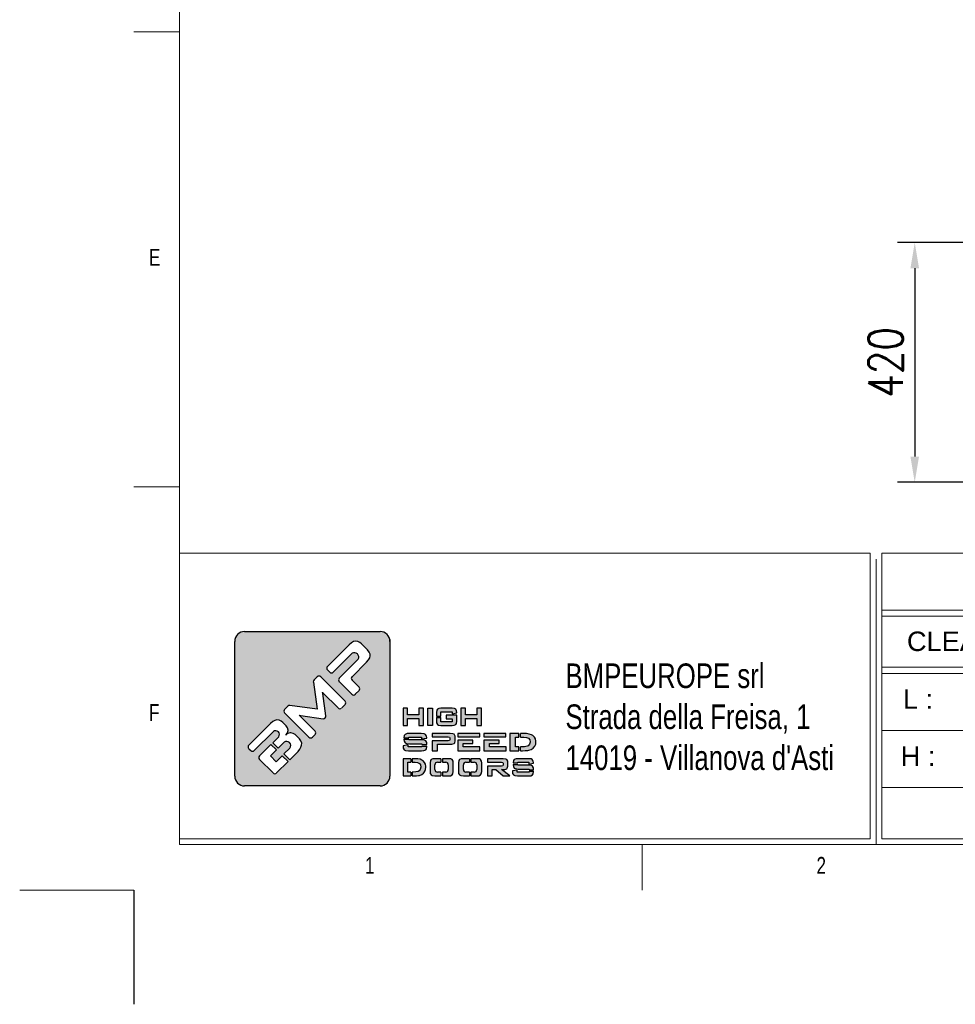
# Model space of a CAD drawing. Header units: inches. Extents: x 0 to 13926, y -200 to 4803.
# Tile 5 of 8: x 6967 to 8605, y -199 to 1526. Entities that reach past the tile are written whole.
import ezdxf

# ---------------------------------------------------------------- set-up
doc = ezdxf.new("R2010")
doc.units = ezdxf.units.IN
doc.header["$MEASUREMENT"] = 0
doc.layers.add('FORMAT', color=7, linetype='Continuous')
doc.styles.add('Compilazione 1', font='romans.shx', dxfattribs={"width": 0.75, "height": 480})
doc.styles.add('NYIP', font='romans.shx', dxfattribs={"width": 0.8})
doc.styles.add('SLDTEXTSTYLE0', font='TXT', dxfattribs={"width": 0.75})
doc.styles.get("Standard").update_dxf_attribs({"font": 'arial.ttf'})
doc.dimstyles.new('STANDARD35', dxfattribs={"dimscale": 35, "dimtxt": 2, "dimasz": 1.5, "dimexe": 1, "dimexo": 1, "dimgap": 0.7, "dimtad": 1, "dimdec": 0, "dimdsep": 46, "dimtxsty": 'NYIP', "dimcen": 0, "dimclrd": 1, "dimclre": 1, "dimclrt": 2, "dimadec": 0, "dimazin": 0, "dimtfac": 1, "dimtdec": 0, "dimtix": 1, "dimtmove": 0, "dimatfit": 3, "dimfxl": 0, "dimtvp": 1, "dimtolj": 1, "dimtzin": 0, "dimarcsym": 0})

# ---------------------------------------------------------------- blocks, each defined once
blk = doc.blocks.new('A$C7C9C4F3F')
at = {"color": 7, "lineweight": 5}
blk.add_line((0, 1765.8), (199.3, 1765.8), dxfattribs=at)
at = {"layer": 'FORMAT', "color": 7, "lineweight": 5}
for p, q in [((199.3, 11304.4), (199.3, 199.3)), ((0, 3758.8), (199.3, 3758.8)), ((199.3, 199.3), (16199.3, 199.3)), ((2224.2, 0), (2224.2, 199.3))]:
    blk.add_line(p, q, dxfattribs=at)
at = {"color": 7, "lineweight": 5, "char_height": 73.8, "attachment_point": 1, "style": 'SLDTEXTSTYLE0'}
for s, insert in [('E', (66.4, 2808)), ('1', (1011.8, 145.3)), ('2', (2988.2, 145.3))]:
    blk.add_mtext(s, dxfattribs=dict(at, insert=insert))
at = {"layer": 'FORMAT', "color": 7, "lineweight": 5, "insert": (66.4, 815), "char_height": 73.8, "attachment_point": 1, "style": 'SLDTEXTSTYLE0'}
blk.add_mtext('F', dxfattribs=at)
blk = doc.blocks.new('*D110')
at = {"color": 7, "lineweight": -2}
for p, q in [((8634.9, 1135.7), (8503.8, 1135.7)), ((8533.8, 1090.7), (8533.8, 760.8)), ((8634.9, 715.8), (8503.8, 715.8))]:
    blk.add_line(p, q, dxfattribs=at)
at = {"color": 7}
for points in [[(8541.3, 1090.7), (8526.3, 1090.7), (8533.8, 1135.7)], [(8526.3, 760.8), (8541.3, 760.8), (8533.8, 715.8)]]:
    blk.add_solid(points, dxfattribs=at)
at = {"layer": 'Defpoints', "color": 0}
for p in [(8664.9, 1135.7), (8533.8, 715.8), (8664.9, 715.8)]:
    blk.add_point(p, dxfattribs=at)
at = {"color": 7, "lineweight": 0, "insert": (8482.8, 925.8), "char_height": 60, "attachment_point": 5, "rotation": 90, "style": 'NYIP'}
blk.add_mtext('\\A1;420', dxfattribs=at)

msp = doc.modelspace()

# ---------------------------------------------------------------- hatches: boundary and pattern name
at = {"linetype": 'Continuous'}
h = msp.add_hatch(color=256, dxfattribs=at)
h.set_gradient(color1=(8, 89, 3), color2=(8, 89, 2), one_color=1)
h.paths.add_polyline_path([(7614.9, 201.1), (7614.9, 437.1, 0.414214), (7597.7, 454.3), (7360.4, 454.3, 0.414214), (7343.2, 437.1), (7343.2, 201.1, 0.414214), (7360.4, 183.8), (7597.7, 183.8, 0.414214)])
h.paths.add_polyline_path([(7673.6, 289.7), (7673.6, 319.8), (7665.6, 319.8), (7665.6, 308.6), (7645.7, 308.6), (7645.7, 319.8), (7637.8, 319.8), (7637.8, 289.7), (7645.7, 289.7), (7645.7, 302.2), (7665.6, 302.2), (7665.6, 289.7)])
h.paths.add_polyline_path([(7689.5, 289.7), (7689.5, 319.8), (7681.5, 319.8), (7681.5, 289.7)])
h.paths.add_polyline_path([(7704.2, 296.3), (7704.2, 303.6), (7696.2, 303.6), (7696.2, 297.2), (7696.6, 294.1), (7697.9, 291.3), (7699.8, 290.2), (7704, 289.7), (7724.1, 289.7), (7727.4, 290), (7730.2, 291.3), (7731.2, 293), (7731.8, 297.2), (7731.8, 307.7), (7713.1, 307.7), (7713.1, 301.6), (7724.1, 301.6), (7724.1, 296.3)])
h.paths.add_polyline_path([(7731.8, 312.7), (7731.6, 315.4), (7730.2, 318.2), (7728.2, 319.3), (7724.1, 319.8), (7704, 319.8), (7700.7, 319.6), (7697.9, 318.2), (7696.8, 316.5), (7696.2, 312.5), (7696.2, 306.2), (7704.2, 306.2), (7704.2, 313.5), (7724.1, 313.5), (7724.1, 310.3), (7731.8, 311.6)])
h.paths.add_polyline_path([(7747.1, 308.6), (7747.1, 319.8), (7739.2, 319.8), (7739.2, 289.7), (7747.1, 289.7), (7747.1, 302.2), (7767.1, 302.2), (7767.1, 289.7), (7775, 289.7), (7775, 319.8), (7767.1, 319.8), (7767.1, 308.6)])
h.paths.add_polyline_path([(7679, 271.3), (7677.2, 274.2), (7674.8, 275.2), (7669.6, 275.7), (7648.9, 275.7), (7644.8, 275.5), (7641.4, 274.1), (7640, 272.4), (7639.3, 268.3), (7639.3, 268.3), (7648.1, 268.3), (7648.1, 269.5), (7670.4, 269.5), (7670.4, 266.3), (7679.3, 267.7), (7679.3, 268.8)])
h.paths.add_polyline_path([(7677.7, 262.8), (7675.2, 263.9), (7670, 264.4), (7648.1, 264.4), (7648.1, 265.7), (7639.3, 265.7), (7639.3, 265.1), (7639.6, 262.2), (7641.4, 259.3), (7643.8, 258.2), (7648.9, 257.7), (7670.9, 257.7), (7670.9, 256.2), (7679.7, 256.2), (7679.7, 257), (7679.4, 260)])
h.paths.add_polyline_path([(7679, 249), (7679.7, 253), (7679.7, 253.6), (7670.9, 253.6), (7670.9, 252.2), (7646.7, 252.2), (7646.7, 255.6), (7637.8, 254.2), (7637.8, 253), (7638.2, 250), (7639.8, 247.3), (7642.4, 246.1), (7647.5, 245.6), (7670, 245.6), (7674.2, 245.9), (7677.7, 247.3)])
h.paths.add_polyline_path([(7698.4, 245.6), (7698.4, 256.9), (7720.4, 256.9), (7723.3, 257.1), (7727.1, 258.4), (7728.3, 259.4), (7729.3, 263.1), (7729.3, 269.5), (7729.1, 271.3), (7727.1, 274.3), (7725.3, 275.1), (7720.4, 275.7), (7688.7, 275.7), (7688.7, 269.6), (7716.6, 269.6), (7719.1, 269.3), (7719.7, 267.9), (7719.7, 264.8), (7719.1, 263.4), (7716.6, 263), (7688.7, 263), (7688.7, 245.6)])
h.paths.add_polyline_path([(7772.4, 245.6), (7772.4, 252.2), (7743.4, 252.2), (7743.4, 258.3), (7760.2, 258.3), (7760.2, 264.3), (7733.6, 264.3), (7733.6, 245.6)])
h.paths.add_polyline_path([(7818.2, 245.6), (7818.2, 252.2), (7789.2, 252.2), (7789.2, 258.3), (7805.9, 258.3), (7805.9, 264.3), (7779.3, 264.3), (7779.3, 245.6)])
h.paths.add_polyline_path([(7840.8, 245.6), (7840.8, 252.2), (7835, 252.2), (7835, 269.5), (7840.8, 269.5), (7840.8, 275.7), (7825.1, 275.7), (7825.1, 245.6)])
h.paths.add_polyline_path([(7862.2, 247.9), (7865.7, 250.2), (7868.4, 253.3), (7868.6, 253.6), (7870.1, 257), (7870.6, 260.8), (7870.5, 262.3), (7869.6, 266.1), (7867.8, 269.3), (7865, 271.9), (7862.8, 273.1), (7858.9, 274.6), (7854.3, 275.5), (7849.1, 275.7), (7843.4, 275.7), (7843.4, 269.5), (7849.2, 269.5), (7854, 268.9), (7857.6, 267.3), (7859.7, 264.8), (7860.5, 261), (7860.5, 260.6), (7859.5, 256.8), (7857.1, 254.2), (7855, 253.3), (7850.8, 252.4), (7845.2, 252.2), (7843.4, 252.2), (7843.4, 245.6), (7846.9, 245.6), (7851.9, 245.7), (7856.1, 246.2), (7858.1, 246.5)])
h.paths.add_polyline_path([(7817.9, 269.7), (7817.9, 275.7), (7779.3, 275.7), (7779.3, 269.7)])
h.paths.add_polyline_path([(7772.1, 269.7), (7772.1, 275.7), (7733.6, 275.7), (7733.6, 269.7)])
h.paths.add_polyline_path([(7651.5, 225.3), (7651.5, 231.6), (7637.8, 231.6), (7637.8, 201.5), (7651.5, 201.5), (7651.5, 208.1), (7646.5, 208.1), (7646.5, 225.3)])
h.paths.add_polyline_path([(7667.6, 230.5), (7663.6, 231.4), (7659, 231.6), (7654.1, 231.6), (7654.1, 225.3), (7659.1, 225.3), (7663.2, 224.8), (7666.4, 223.2), (7668.2, 220.7), (7668.9, 216.8), (7668.9, 216.5), (7668.1, 212.7), (7665.9, 210.1), (7664.1, 209.2), (7660.5, 208.3), (7655.5, 208.1), (7654.1, 208.1), (7654.1, 201.5), (7657.1, 201.5), (7661.5, 201.6), (7665.1, 202), (7666.8, 202.3), (7670.5, 203.8), (7673.6, 206.1), (7676, 209.1), (7676.1, 209.5), (7677.4, 212.9), (7677.8, 216.7), (7677.8, 218.2), (7677, 221.9), (7675.4, 225.1), (7672.9, 227.7), (7671, 229)])
h.paths.add_polyline_path([(7704.1, 225.3), (7704.1, 231.6), (7693.6, 231.6), (7689.9, 231.3), (7686.9, 230), (7685.7, 228.2), (7685.1, 224.2), (7685.1, 208.9), (7685.3, 205.9), (7686.9, 203.1), (7689, 202), (7693.6, 201.5), (7704.1, 201.5), (7704.1, 208.1), (7698, 208.1, -0.414214), (7693.7, 212.4), (7693.7, 221, -0.414214), (7698, 225.3)])
h.paths.add_polyline_path([(7725.4, 227.2), (7723.9, 230), (7721.7, 231.1), (7717.1, 231.6), (7706.7, 231.6), (7706.7, 225.3), (7712.7, 225.3, -0.414214), (7717, 221), (7717, 212.4, -0.414214), (7712.7, 208.1), (7706.7, 208.1), (7706.7, 201.5), (7717.1, 201.5), (7720.8, 201.7), (7723.9, 203.1), (7725.1, 204.8), (7725.7, 208.9), (7725.7, 224.2)])
h.paths.add_polyline_path([(7754, 225.3), (7754, 231.6), (7743.5, 231.6), (7739.8, 231.3), (7736.8, 230), (7735.6, 228.2), (7734.9, 224.2), (7734.9, 208.9), (7735.2, 205.9), (7736.8, 203.1), (7738.9, 202), (7743.5, 201.5), (7754, 201.5), (7754, 208.1), (7747.9, 208.1, -0.414214), (7743.6, 212.4), (7743.6, 221, -0.414214), (7747.9, 225.3)])
h.paths.add_polyline_path([(7775.2, 227.2), (7773.7, 230), (7771.6, 231.1), (7767, 231.6), (7756.6, 231.6), (7756.6, 225.3), (7762.6, 225.3, -0.414214), (7766.9, 221), (7766.9, 212.4, -0.414214), (7762.6, 208.1), (7756.6, 208.1), (7756.6, 201.5), (7767, 201.5), (7770.6, 201.7), (7773.7, 203.1), (7774.9, 204.8), (7775.6, 208.9), (7775.6, 224.2)])
h.paths.add_polyline_path([(7821.1, 227.2), (7819.4, 230.2), (7817.7, 231), (7813.4, 231.6), (7785.5, 231.6), (7785.5, 225.5), (7810.2, 225.5), (7812.4, 225.1), (7812.9, 223.8), (7812.9, 220.2), (7812.4, 218.8), (7810.2, 218.5), (7785.5, 218.5), (7785.5, 201.5), (7794.1, 201.5), (7794.1, 212.4), (7800.2, 212.4), (7813.1, 201.5), (7824.7, 201.5), (7810, 212.4), (7813.4, 212.4), (7816, 212.6), (7819.4, 213.9), (7820.3, 214.9), (7821.3, 218.6), (7821.3, 225.4)])
h.paths.add_polyline_path([(7838.6, 224.2), (7838.6, 225.4), (7858.3, 225.4), (7858.3, 222.1), (7866, 223.6), (7866, 224.7), (7865.8, 227.2), (7864.2, 230), (7862.1, 231.1), (7857.5, 231.6), (7839.4, 231.6), (7835.7, 231.3), (7832.6, 230), (7831.4, 228.2), (7830.8, 224.2), (7830.8, 224.2)])
h.paths.add_polyline_path([(7862.5, 219.8), (7857.9, 220.3), (7838.6, 220.3), (7838.6, 221.6), (7830.8, 221.6), (7830.8, 221), (7831.1, 218), (7832.6, 215.2), (7834.8, 214.1), (7839.4, 213.5), (7858.7, 213.5), (7858.7, 212.1), (7866.4, 212.1), (7866.4, 212.9), (7866.2, 215.8), (7864.6, 218.6)])
h.paths.add_polyline_path([(7865.8, 204.8), (7866.4, 208.9), (7866.4, 209.5), (7858.7, 209.5), (7858.7, 208.1), (7837.4, 208.1), (7837.4, 211.5), (7829.5, 210.1), (7829.5, 208.9), (7829.8, 205.9), (7831.3, 203.1), (7833.5, 202), (7838.1, 201.5), (7857.9, 201.5), (7861.5, 201.7), (7864.6, 203.1)])
h.paths.add_polyline_path([(7367.8, 255.2), (7405.9, 293.3), (7409.8, 296.6), (7413.5, 298.7), (7417.1, 299.6), (7420.9, 299.1), (7424.7, 297.1), (7427.4, 294.8), (7433.1, 289.1), (7435.7, 285.4), (7436.7, 281.4), (7436.8, 280.7), (7435.8, 276.6), (7433.1, 273.2), (7436.3, 275.8), (7440.4, 276.8), (7441.2, 276.8), (7445.3, 275.9), (7449, 273.7), (7450.4, 272.5), (7456.3, 266.5), (7459.1, 262.9), (7460.4, 258.9), (7460.2, 255.1), (7459.1, 251.7), (7457, 248), (7454.1, 244.2), (7451.6, 241.6), (7439.6, 229.5), (7429.3, 239.8), (7439.8, 250.2, 0.86713), (7429.6, 260.4), (7419.2, 249.9), (7409.6, 259.5), (7420.1, 269.9, 0.88875), (7410.7, 279.2), (7377.3, 245.8, -0.414214), (7371.2, 245.8), (7367.8, 249.1, -0.414088)], flags=16)
h.paths.add_polyline_path([(7430.5, 317.9), (7436.1, 323.6, -0.234445), (7439.8, 324.8), (7487.6, 318.4), (7480.8, 365.8, -0.236379), (7482, 369.5), (7487.6, 375, -0.414214), (7493.7, 375), (7536.3, 332.4, -0.414214), (7536.3, 326.3), (7530.4, 320.4, -0.414418), (7524.3, 320.4), (7497.5, 347.2), (7496.8, 348), (7497.2, 345.9), (7502.8, 306.6, -0.235808), (7501.6, 302.9), (7501.5, 302.8, -0.236783), (7497.8, 301.6), (7459, 307.3), (7455.9, 307.7), (7457, 306.7), (7483.8, 279.9, -0.414214), (7483.8, 273.8), (7479.2, 269.2, -0.414214), (7473.1, 269.2), (7430.5, 311.8, -0.413615)], flags=16)
h.paths.add_polyline_path([(7386.6, 236.4), (7406.6, 256.4), (7416.1, 246.9), (7405.7, 236.4), (7415.8, 226.3), (7426.3, 236.7), (7436.5, 226.5), (7416.5, 206.5, -0.414499), (7410.4, 206.5), (7386.6, 230.4, -0.414214)], flags=16)
h.paths.add_polyline_path([(7505.6, 393.1), (7543.6, 431.1), (7547.5, 434.5), (7551.3, 436.6), (7554.7, 437.5), (7558.6, 437), (7562.4, 435), (7565.2, 432.7), (7575.6, 422.2), (7578.7, 418.4), (7580.2, 414.5), (7580.4, 411.8), (7579.5, 408.3), (7577.3, 404.5), (7574, 400.7), (7548.6, 375.2, 0.413999), (7548.6, 369.2), (7560.8, 357, -0.413728), (7560.8, 350.9), (7554.3, 344.4, -0.414825), (7548.2, 344.4), (7526.1, 366.5, -0.414214), (7526.1, 372.6), (7559.3, 405.7, 0.75715), (7548.7, 416.4), (7515.5, 383.2, -0.414295), (7509.4, 383.2), (7505.6, 387, -0.414088)], flags=16)

# ---------------------------------------------------------------- linework, layer by layer
at = {"color": 7, "lineweight": 5}
for p, q in [((7246.4, 591.3), (8455.7, 591.3)), ((7246.4, 591.3), (7246.4, 91.3)), ((8455.7, 591.3), (8455.7, 91.3)), ((8476.3, 591.3), (11035.5, 591.3)), ((8476.3, 591.3), (8476.3, 91.3)), ((8466, 581), (8466, 81)), ((8476.3, 492), (11035.5, 492)), ((8476.3, 481), (11035.5, 481)), ((8476.3, 392), (11035.5, 392)), ((8476.3, 381), (11035.5, 381)), ((8476.3, 281), (11035.5, 281)), ((8476.3, 181), (11035.5, 181)), ((7246.4, 91.3), (8455.7, 91.3)), ((8476.3, 91.3), (11035.5, 91.3)), ((7256.7, 81), (8466, 81)), ((8486.6, 81), (11045.9, 81)), ((7166.6, 1.3), (6966.6, 1.3))]:
    msp.add_line(p, q, dxfattribs=at)
for p, q in [((7360.4, 454.3), (7597.7, 454.3)), ((7343.2, 201.1), (7343.2, 437.1)), ((7547.5, 434.5), (7543.6, 431.1)), ((7551.3, 436.6), (7547.5, 434.5)), ((7554.7, 437.5), (7551.3, 436.6)), ((7558.6, 437), (7554.7, 437.5)), ((7562.4, 435), (7558.6, 437)), ((7565.2, 432.7), (7562.4, 435)), ((7575.6, 422.2), (7565.2, 432.7)), ((7543.6, 431.1), (7505.6, 393.1)), ((7515.5, 383.2), (7548.7, 416.4)), ((7578.7, 418.4), (7575.6, 422.2)), ((7580.2, 414.5), (7578.7, 418.4)), ((7580.4, 411.8), (7580.2, 414.5)), ((7559.3, 405.7), (7526.1, 372.6)), ((7548.6, 375.2), (7574, 400.7)), ((7574, 400.7), (7577.3, 404.5)), ((7577.3, 404.5), (7579.5, 408.3)), ((7579.5, 408.3), (7580.4, 411.8)), ((7505.6, 387), (7509.4, 383.2)), ((7480.8, 365.8), (7487.6, 318.4)), ((7487.6, 375), (7482, 369.5)), ((7536.3, 332.4), (7493.7, 375)), ((7526.1, 366.5), (7548.2, 344.4)), ((7560.8, 357), (7548.6, 369.2)), ((7497.2, 345.9), (7496.8, 348)), ((7496.8, 348), (7497.5, 347.2)), ((7502.8, 306.6), (7497.2, 345.9)), ((7497.5, 347.2), (7524.3, 320.4)), ((7554.3, 344.4), (7560.8, 350.9)), ((7436.1, 323.6), (7430.5, 317.9)), ((7430.5, 311.8), (7473.1, 269.2)), ((7487.6, 318.4), (7439.8, 324.8)), ((7530.4, 320.4), (7536.3, 326.3)), ((7645.7, 319.8), (7637.8, 319.8)), ((7637.8, 319.8), (7637.8, 289.7)), ((7645.7, 308.6), (7645.7, 319.8)), ((7673.6, 319.8), (7665.6, 319.8)), ((7665.6, 319.8), (7665.6, 308.6)), ((7673.6, 289.7), (7673.6, 319.8)), ((7681.5, 289.7), (7681.5, 319.8)), ((7681.5, 319.8), (7689.5, 319.8)), ((7689.5, 319.8), (7689.5, 289.7)), ((7696.8, 316.5), (7696.2, 312.5)), ((7696.2, 312.5), (7696.2, 306.2)), ((7697.9, 318.2), (7696.8, 316.5)), ((7700.7, 319.6), (7697.9, 318.2)), ((7704, 319.8), (7700.7, 319.6)), ((7724.1, 319.8), (7704, 319.8)), ((7704.2, 306.2), (7704.2, 313.5)), ((7704.2, 313.5), (7724.1, 313.5)), ((7728.2, 319.3), (7724.1, 319.8)), ((7724.1, 313.5), (7724.1, 310.3)), ((7724.1, 310.3), (7731.8, 311.6)), ((7730.2, 318.2), (7728.2, 319.3)), ((7731.6, 315.4), (7730.2, 318.2)), ((7731.8, 312.7), (7731.6, 315.4)), ((7731.8, 311.6), (7731.8, 312.7)), ((7747.1, 319.8), (7739.2, 319.8)), ((7739.2, 319.8), (7739.2, 289.7)), ((7747.1, 308.6), (7747.1, 319.8)), ((7775, 319.8), (7767.1, 319.8)), ((7767.1, 319.8), (7767.1, 308.6)), ((7775, 289.7), (7775, 319.8)), ((7405.9, 293.3), (7367.8, 255.2)), ((7409.8, 296.6), (7405.9, 293.3)), ((7413.5, 298.7), (7409.8, 296.6)), ((7417.1, 299.6), (7413.5, 298.7)), ((7420.9, 299.1), (7417.1, 299.6)), ((7424.7, 297.1), (7420.9, 299.1)), ((7427.4, 294.8), (7424.7, 297.1)), ((7433.1, 289.1), (7427.4, 294.8)), ((7457, 306.7), (7455.9, 307.7)), ((7455.9, 307.7), (7459, 307.3)), ((7483.8, 279.9), (7457, 306.7)), ((7459, 307.3), (7497.8, 301.6)), ((7501.5, 302.8), (7501.6, 302.9)), ((7665.6, 308.6), (7645.7, 308.6)), ((7645.7, 289.7), (7645.7, 302.2)), ((7645.7, 302.2), (7665.6, 302.2)), ((7665.6, 302.2), (7665.6, 289.7)), ((7696.2, 306.2), (7704.2, 306.2)), ((7696.2, 303.6), (7696.2, 297.2)), ((7696.2, 303.6), (7704.2, 303.6)), ((7696.2, 297.2), (7696.6, 294.1)), ((7696.6, 294.1), (7697.9, 291.3)), ((7704.2, 296.3), (7704.2, 303.6)), ((7724.1, 296.3), (7704.2, 296.3)), ((7731.8, 307.7), (7713.1, 307.7)), ((7713.1, 307.7), (7713.1, 301.6)), ((7713.1, 301.6), (7724.1, 301.6)), ((7724.1, 301.6), (7724.1, 296.3)), ((7731.2, 293), (7731.8, 297.2)), ((7731.8, 297.2), (7731.8, 307.7)), ((7767.1, 308.6), (7747.1, 308.6)), ((7747.1, 289.7), (7747.1, 302.2)), ((7747.1, 302.2), (7767.1, 302.2)), ((7767.1, 302.2), (7767.1, 289.7)), ((7377.3, 245.8), (7410.8, 279.2)), ((7435.8, 276.6), (7432.9, 273.1)), ((7432.9, 273.1), (7435.8, 276.6)), ((7433, 273.2), (7435.8, 276.6)), ((7435.7, 285.4), (7433.1, 289.1)), ((7436.7, 281.4), (7435.7, 285.4)), ((7435.8, 276.6), (7436.8, 280.7)), ((7440.4, 276.8), (7436.3, 275.8)), ((7436.8, 280.7), (7436.7, 281.4)), ((7441.2, 276.8), (7440.4, 276.8)), ((7445.3, 275.9), (7441.2, 276.8)), ((7637.8, 289.7), (7645.7, 289.7)), ((7665.6, 289.7), (7673.6, 289.7)), ((7689.5, 289.7), (7681.5, 289.7)), ((7681.5, 289.7), (7681.5, 289.7)), ((7697.9, 291.3), (7699.8, 290.2)), ((7699.8, 290.2), (7704, 289.7)), ((7704, 289.7), (7724.1, 289.7)), ((7724.1, 289.7), (7727.4, 290)), ((7727.4, 290), (7730.2, 291.3)), ((7730.2, 291.3), (7731.2, 293)), ((7739.2, 289.7), (7747.1, 289.7)), ((7767.1, 289.7), (7775, 289.7)), ((7420.1, 269.9), (7409.6, 259.5)), ((7409.6, 259.5), (7419.2, 249.9)), ((7419.2, 249.9), (7429.6, 260.4)), ((7436.3, 275.8), (7432.9, 273.1)), ((7432.9, 273.1), (7433, 273.2)), ((7449, 273.7), (7445.3, 275.9)), ((7450.4, 272.5), (7449, 273.7)), ((7456.3, 266.5), (7450.4, 272.5)), ((7459.1, 262.9), (7456.3, 266.5)), ((7460.4, 258.9), (7459.1, 262.9)), ((7460.2, 255.1), (7460.4, 258.9)), ((7479.2, 269.2), (7483.8, 273.8)), ((7640, 272.4), (7639.3, 268.3)), ((7639.3, 268.3), (7639.3, 268.3)), ((7639.3, 268.3), (7648.1, 268.3)), ((7639.3, 265.7), (7639.3, 265.1)), ((7639.3, 265.7), (7648.1, 265.7)), ((7639.3, 265.1), (7639.6, 262.2)), ((7639.6, 262.2), (7641.4, 259.3)), ((7641.4, 274.1), (7640, 272.4)), ((7644.8, 275.5), (7641.4, 274.1)), ((7641.4, 259.3), (7643.8, 258.2)), ((7648.9, 275.7), (7644.8, 275.5)), ((7648.1, 268.3), (7648.1, 269.5)), ((7648.1, 269.5), (7670.4, 269.5)), ((7648.1, 264.4), (7648.1, 265.7)), ((7670, 264.4), (7648.1, 264.4)), ((7669.6, 275.7), (7648.9, 275.7)), ((7674.8, 275.2), (7669.6, 275.7)), ((7675.2, 263.9), (7670, 264.4)), ((7670.4, 269.5), (7670.4, 266.3)), ((7670.4, 266.3), (7679.3, 267.7)), ((7677.2, 274.2), (7674.8, 275.2)), ((7677.7, 262.8), (7675.2, 263.9)), ((7679, 271.3), (7677.2, 274.2)), ((7679.4, 260), (7677.7, 262.8)), ((7679.3, 268.8), (7679, 271.3)), ((7679.3, 267.7), (7679.3, 268.8)), ((7679.7, 257), (7679.4, 260)), ((7720.4, 275.7), (7688.7, 275.7)), ((7688.7, 275.7), (7688.7, 269.6)), ((7688.7, 269.6), (7716.6, 269.6)), ((7716.6, 263), (7688.7, 263)), ((7688.7, 263), (7688.7, 245.6)), ((7716.6, 269.6), (7719.1, 269.3)), ((7719.1, 263.4), (7716.6, 263)), ((7719.1, 269.3), (7719.7, 267.9)), ((7719.7, 264.8), (7719.1, 263.4)), ((7719.7, 267.9), (7719.7, 264.8)), ((7725.3, 275.1), (7720.4, 275.7)), ((7727.1, 274.3), (7725.3, 275.1)), ((7729.1, 271.3), (7727.1, 274.3)), ((7727.1, 258.4), (7728.3, 259.4)), ((7728.3, 259.4), (7729.3, 263.1)), ((7729.3, 269.5), (7729.1, 271.3)), ((7729.3, 263.1), (7729.3, 269.5)), ((7772.1, 275.7), (7733.6, 275.7)), ((7733.6, 275.7), (7733.6, 269.7)), ((7733.6, 269.7), (7772.1, 269.7)), ((7733.6, 264.3), (7733.6, 245.6)), ((7760.2, 264.3), (7733.6, 264.3)), ((7760.2, 258.3), (7760.2, 264.3)), ((7772.1, 269.7), (7772.1, 275.7)), ((7817.9, 275.7), (7779.3, 275.7)), ((7779.3, 275.7), (7779.3, 269.7)), ((7779.3, 269.7), (7817.9, 269.7)), ((7779.3, 264.3), (7779.3, 245.6)), ((7805.9, 264.3), (7779.3, 264.3)), ((7805.9, 258.3), (7805.9, 264.3)), ((7817.9, 269.7), (7817.9, 275.7)), ((7840.8, 275.7), (7825.1, 275.7)), ((7825.1, 275.7), (7825.1, 245.6)), ((7835, 252.2), (7835, 269.5)), ((7835, 269.5), (7840.8, 269.5)), ((7840.8, 269.5), (7840.8, 275.7)), ((7849.1, 275.7), (7843.4, 275.7)), ((7843.4, 269.5), (7843.4, 275.7)), ((7843.4, 269.5), (7849.2, 269.5)), ((7854.3, 275.5), (7849.1, 275.7)), ((7849.2, 269.5), (7854, 268.9)), ((7854, 268.9), (7857.6, 267.3)), ((7858.9, 274.6), (7854.3, 275.5)), ((7857.6, 267.3), (7859.7, 264.8)), ((7862.8, 273.1), (7858.9, 274.6)), ((7860.5, 260.6), (7859.5, 256.8)), ((7859.7, 264.8), (7860.5, 261)), ((7860.5, 261), (7860.5, 260.6)), ((7865, 271.9), (7862.8, 273.1)), ((7867.8, 269.3), (7865, 271.9)), ((7869.6, 266.1), (7867.8, 269.3)), ((7870.5, 262.3), (7869.6, 266.1)), ((7870.1, 257), (7870.6, 260.8)), ((7870.6, 260.8), (7870.5, 262.3)), ((7367.8, 249.1), (7371.2, 245.8)), ((7406.6, 256.4), (7386.6, 236.4)), ((7405.7, 236.4), (7416.1, 246.9)), ((7406.6, 256.4), (7416.1, 246.9)), ((7439.8, 250.2), (7429.3, 239.8)), ((7439.6, 229.5), (7451.6, 241.6)), ((7451.6, 241.6), (7454.1, 244.2)), ((7454.1, 244.2), (7457, 248)), ((7457, 248), (7459.1, 251.7)), ((7459.1, 251.7), (7460.2, 255.1)), ((7646.7, 255.6), (7637.8, 254.2)), ((7637.8, 254.2), (7637.8, 253)), ((7637.8, 253), (7638.2, 250)), ((7638.2, 250), (7639.8, 247.3)), ((7639.8, 247.3), (7642.4, 246.1)), ((7642.4, 246.1), (7647.5, 245.6)), ((7643.8, 258.2), (7648.9, 257.7)), ((7646.7, 252.2), (7646.7, 255.6)), ((7670.9, 252.2), (7646.7, 252.2)), ((7647.5, 245.6), (7670, 245.6)), ((7648.9, 257.7), (7670.9, 257.7)), ((7670, 245.6), (7674.2, 245.9)), ((7670.9, 257.7), (7670.9, 256.2)), ((7670.9, 256.2), (7679.7, 256.2)), ((7670.9, 253.6), (7670.9, 252.2)), ((7670.9, 253.6), (7679.7, 253.6)), ((7674.2, 245.9), (7677.7, 247.3)), ((7677.7, 247.3), (7679, 249)), ((7679, 249), (7679.7, 253)), ((7679.7, 256.2), (7679.7, 257)), ((7679.7, 253), (7679.7, 253.6)), ((7688.7, 245.6), (7698.4, 245.6)), ((7698.4, 245.6), (7698.4, 256.9)), ((7698.4, 256.9), (7720.4, 256.9)), ((7720.4, 256.9), (7723.3, 257.1)), ((7723.3, 257.1), (7727.1, 258.4)), ((7733.6, 245.6), (7772.4, 245.6)), ((7743.4, 252.2), (7743.4, 258.3)), ((7743.4, 258.3), (7760.2, 258.3)), ((7772.4, 252.2), (7743.4, 252.2)), ((7772.4, 245.6), (7772.4, 252.2)), ((7779.3, 245.6), (7818.2, 245.6)), ((7789.2, 252.2), (7789.2, 258.3)), ((7789.2, 258.3), (7805.9, 258.3)), ((7818.2, 252.2), (7789.2, 252.2)), ((7818.2, 245.6), (7818.2, 252.2)), ((7825.1, 245.6), (7840.8, 245.6)), ((7840.8, 252.2), (7835, 252.2)), ((7840.8, 245.6), (7840.8, 252.2)), ((7845.2, 252.2), (7843.4, 252.2)), ((7843.4, 245.6), (7843.4, 252.2)), ((7843.4, 245.6), (7846.9, 245.6)), ((7850.8, 252.4), (7845.2, 252.2)), ((7846.9, 245.6), (7851.9, 245.7)), ((7855, 253.3), (7850.8, 252.4)), ((7851.9, 245.7), (7856.1, 246.2)), ((7857.1, 254.2), (7855, 253.3)), ((7856.1, 246.2), (7858.1, 246.5)), ((7859.5, 256.8), (7857.1, 254.2)), ((7858.1, 246.5), (7862.2, 247.9)), ((7862.2, 247.9), (7865.7, 250.2)), ((7865.7, 250.2), (7868.4, 253.3)), ((7868.4, 253.3), (7868.6, 253.6)), ((7868.6, 253.6), (7870.1, 257)), ((7386.6, 230.4), (7410.4, 206.5)), ((7415.8, 226.3), (7405.7, 236.4)), ((7426.3, 236.7), (7415.8, 226.3)), ((7416.5, 206.5), (7436.5, 226.5)), ((7426.3, 236.7), (7436.5, 226.5)), ((7429.3, 239.8), (7439.6, 229.5)), ((7651.5, 231.6), (7637.8, 231.6)), ((7637.8, 231.6), (7637.8, 201.5)), ((7646.5, 208.1), (7646.5, 225.3)), ((7646.5, 225.3), (7651.5, 225.3)), ((7651.5, 231.6), (7651.5, 225.3)), ((7659, 231.6), (7654.1, 231.6)), ((7654.1, 231.6), (7654.1, 225.3)), ((7654.1, 225.3), (7659.1, 225.3)), ((7663.6, 231.4), (7659, 231.6)), ((7659.1, 225.3), (7663.2, 224.8)), ((7663.2, 224.8), (7666.4, 223.2)), ((7667.6, 230.5), (7663.6, 231.4)), ((7671, 229), (7667.6, 230.5)), ((7672.9, 227.7), (7671, 229)), ((7675.4, 225.1), (7672.9, 227.7)), ((7677, 221.9), (7675.4, 225.1)), ((7685.7, 228.2), (7685.1, 224.2)), ((7686.9, 230), (7685.7, 228.2)), ((7689.9, 231.3), (7686.9, 230)), ((7693.6, 231.6), (7689.9, 231.3)), ((7704.1, 231.6), (7693.6, 231.6)), ((7698, 225.3), (7704.1, 225.3)), ((7704.1, 231.6), (7704.1, 225.3)), ((7717.1, 231.6), (7706.7, 231.6)), ((7706.7, 231.6), (7706.7, 225.3)), ((7706.7, 225.3), (7712.7, 225.3)), ((7721.7, 231.1), (7717.1, 231.6)), ((7723.9, 230), (7721.7, 231.1)), ((7725.4, 227.2), (7723.9, 230)), ((7725.7, 224.2), (7725.4, 227.2)), ((7735.6, 228.2), (7734.9, 224.2)), ((7736.8, 230), (7735.6, 228.2)), ((7739.8, 231.3), (7736.8, 230)), ((7743.5, 231.6), (7739.8, 231.3)), ((7754, 231.6), (7743.5, 231.6)), ((7747.9, 225.3), (7754, 225.3)), ((7754, 231.6), (7754, 225.3)), ((7767, 231.6), (7756.6, 231.6)), ((7756.6, 231.6), (7756.6, 225.3)), ((7756.6, 225.3), (7762.6, 225.3)), ((7771.6, 231.1), (7767, 231.6)), ((7773.7, 230), (7771.6, 231.1)), ((7775.2, 227.2), (7773.7, 230)), ((7775.6, 224.2), (7775.2, 227.2)), ((7813.4, 231.6), (7785.5, 231.6)), ((7785.5, 231.6), (7785.5, 225.5)), ((7785.5, 225.5), (7810.2, 225.5)), ((7810.2, 225.5), (7812.4, 225.1)), ((7812.4, 225.1), (7812.9, 223.8)), ((7817.7, 231), (7813.4, 231.6)), ((7819.4, 230.2), (7817.7, 231)), ((7821.1, 227.2), (7819.4, 230.2)), ((7821.3, 225.4), (7821.1, 227.2)), ((7821.3, 218.6), (7821.3, 225.4)), ((7831.4, 228.2), (7830.8, 224.2)), ((7832.6, 230), (7831.4, 228.2)), ((7835.7, 231.3), (7832.6, 230)), ((7839.4, 231.6), (7835.7, 231.3)), ((7838.6, 224.2), (7838.6, 225.4)), ((7838.6, 225.4), (7858.3, 225.4)), ((7857.5, 231.6), (7839.4, 231.6)), ((7862.1, 231.1), (7857.5, 231.6)), ((7858.3, 225.4), (7858.3, 222.1)), ((7864.2, 230), (7862.1, 231.1)), ((7865.8, 227.2), (7864.2, 230)), ((7866, 224.7), (7865.8, 227.2)), ((7866, 223.6), (7866, 224.7)), ((7651.5, 208.1), (7646.5, 208.1)), ((7651.5, 208.1), (7651.5, 201.5)), ((7655.5, 208.1), (7654.1, 208.1)), ((7654.1, 208.1), (7654.1, 201.5)), ((7660.5, 208.3), (7655.5, 208.1)), ((7664.1, 209.2), (7660.5, 208.3)), ((7665.9, 210.1), (7664.1, 209.2)), ((7668.1, 212.7), (7665.9, 210.1)), ((7666.4, 223.2), (7668.2, 220.7)), ((7668.9, 216.5), (7668.1, 212.7)), ((7668.2, 220.7), (7668.9, 216.8)), ((7668.9, 216.8), (7668.9, 216.5)), ((7673.6, 206.1), (7676, 209.1)), ((7676, 209.1), (7676.1, 209.5)), ((7676.1, 209.5), (7677.4, 212.9)), ((7677.8, 218.2), (7677, 221.9)), ((7677.4, 212.9), (7677.8, 216.7)), ((7677.8, 216.7), (7677.8, 218.2)), ((7685.1, 224.2), (7685.1, 208.9)), ((7685.1, 208.9), (7685.3, 205.9)), ((7693.7, 212.4), (7693.7, 221)), ((7704.1, 208.1), (7698, 208.1)), ((7704.1, 208.1), (7704.1, 201.5)), ((7712.7, 208.1), (7706.7, 208.1)), ((7706.7, 208.1), (7706.7, 201.5)), ((7717, 221), (7717, 212.4)), ((7725.1, 204.8), (7725.7, 208.9)), ((7725.7, 208.9), (7725.7, 224.2)), ((7734.9, 224.2), (7734.9, 208.9)), ((7734.9, 208.9), (7735.2, 205.9)), ((7743.6, 212.4), (7743.6, 221)), ((7754, 208.1), (7747.9, 208.1)), ((7754, 208.1), (7754, 201.5)), ((7762.6, 208.1), (7756.6, 208.1)), ((7756.6, 208.1), (7756.6, 201.5)), ((7766.9, 221), (7766.9, 212.4)), ((7774.9, 204.8), (7775.6, 208.9)), ((7775.6, 208.9), (7775.6, 224.2)), ((7810.2, 218.5), (7785.5, 218.5)), ((7785.5, 218.5), (7785.5, 201.5)), ((7794.1, 201.5), (7794.1, 212.4)), ((7794.1, 212.4), (7800.2, 212.4)), ((7800.2, 212.4), (7813.1, 201.5)), ((7824.7, 201.5), (7810, 212.4)), ((7810, 212.4), (7813.4, 212.4)), ((7812.4, 218.8), (7810.2, 218.5)), ((7812.9, 220.2), (7812.4, 218.8)), ((7812.9, 223.8), (7812.9, 220.2)), ((7813.4, 212.4), (7816, 212.6)), ((7816, 212.6), (7819.4, 213.9)), ((7819.4, 213.9), (7820.3, 214.9)), ((7820.3, 214.9), (7821.3, 218.6)), ((7837.4, 211.5), (7829.5, 210.1)), ((7829.5, 210.1), (7829.5, 208.9)), ((7829.5, 208.9), (7829.8, 205.9)), ((7830.8, 224.2), (7830.8, 224.2)), ((7830.8, 224.2), (7838.6, 224.2)), ((7830.8, 221.6), (7830.8, 221)), ((7830.8, 221.6), (7838.6, 221.6)), ((7830.8, 221), (7831.1, 218)), ((7831.1, 218), (7832.6, 215.2)), ((7832.6, 215.2), (7834.8, 214.1)), ((7834.8, 214.1), (7839.4, 213.5)), ((7837.4, 208.1), (7837.4, 211.5)), ((7858.7, 208.1), (7837.4, 208.1)), ((7838.6, 220.3), (7838.6, 221.6)), ((7857.9, 220.3), (7838.6, 220.3)), ((7839.4, 213.5), (7858.7, 213.5)), ((7862.5, 219.8), (7857.9, 220.3)), ((7858.3, 222.1), (7866, 223.6)), ((7858.7, 213.5), (7858.7, 212.1)), ((7858.7, 212.1), (7866.4, 212.1)), ((7858.7, 209.5), (7858.7, 208.1)), ((7858.7, 209.5), (7866.4, 209.5)), ((7864.6, 218.6), (7862.5, 219.8)), ((7866.2, 215.8), (7864.6, 218.6)), ((7865.8, 204.8), (7866.4, 208.9)), ((7866.4, 212.9), (7866.2, 215.8)), ((7866.4, 212.1), (7866.4, 212.9)), ((7866.4, 208.9), (7866.4, 209.5)), ((7637.8, 201.5), (7651.5, 201.5)), ((7654.1, 201.5), (7657.1, 201.5)), ((7657.1, 201.5), (7661.5, 201.6)), ((7661.5, 201.6), (7665.1, 202)), ((7665.1, 202), (7666.8, 202.3)), ((7666.8, 202.3), (7670.5, 203.8)), ((7670.5, 203.8), (7673.6, 206.1)), ((7685.3, 205.9), (7686.9, 203.1)), ((7686.9, 203.1), (7689, 202)), ((7689, 202), (7693.6, 201.5)), ((7693.6, 201.5), (7704.1, 201.5)), ((7706.7, 201.5), (7717.1, 201.5)), ((7717.1, 201.5), (7720.8, 201.7)), ((7720.8, 201.7), (7723.9, 203.1)), ((7723.9, 203.1), (7725.1, 204.8)), ((7735.2, 205.9), (7736.8, 203.1)), ((7736.8, 203.1), (7738.9, 202)), ((7738.9, 202), (7743.5, 201.5)), ((7743.5, 201.5), (7754, 201.5)), ((7756.6, 201.5), (7767, 201.5)), ((7767, 201.5), (7770.6, 201.7)), ((7770.6, 201.7), (7773.7, 203.1)), ((7773.7, 203.1), (7774.9, 204.8)), ((7785.5, 201.5), (7794.1, 201.5)), ((7813.1, 201.5), (7824.7, 201.5)), ((7829.8, 205.9), (7831.3, 203.1)), ((7831.3, 203.1), (7833.5, 202)), ((7833.5, 202), (7838.1, 201.5)), ((7838.1, 201.5), (7857.9, 201.5)), ((7857.9, 201.5), (7861.5, 201.7)), ((7861.5, 201.7), (7864.6, 203.1)), ((7864.6, 203.1), (7865.8, 204.8)), ((7597.7, 183.8), (7360.4, 183.8)), ((7166.6, 1.3), (7166.6, -198.7))]:
    msp.add_line(p, q)
at = {"linetype": 'Continuous'}
msp.add_line((7614.9, 440.5), (7614.9, 201.1), dxfattribs=at)
for centre, radius, start, end in [((7360.4, 437.1), 17.2, 90, 180), ((7597.7, 437.1), 17.2, 0, 90), ((7552.5, 409.5), 7.82, 330.7537, 119.2784), ((7508.6, 390.1), 4.31, 135, 224.9755), ((7512.5, 386.2), 4.31, 224.9755, 314.9915), ((7485, 366.4), 4.31, 135, 188.1977), ((7490.6, 372), 4.31, 45, 135), ((7529.2, 369.5), 4.31, 134.9755, 224.9755), ((7551.6, 372.2), 4.31, 135.042, 225), ((7557.7, 353.9), 4.31, 315.095, 45), ((7533.2, 329.4), 4.31, 315, 45), ((7551.3, 347.4), 4.31, 224.9755, 315.095), ((7433.5, 314.9), 4.31, 135.1172, 225), ((7439.2, 320.6), 4.31, 82.3395, 135.1172), ((7527.3, 323.4), 4.31, 224.96, 315), ((7498.4, 305.9), 4.31, 261.7148, 315), ((7498.5, 306), 4.31, 315, 8.0736), ((7414.9, 274), 6.63, 321.7419, 128.2581), ((7480.8, 276.8), 4.31, 315, 45), ((7434, 254.6), 7.25, 323.1909, 126.909), ((7476.2, 272.3), 4.31, 225, 315), ((7370.8, 252.2), 4.31, 135, 224.9755), ((7374.2, 248.8), 4.31, 224.9755, 314.9755), ((7389.6, 233.4), 4.31, 134.9755, 224.9755), ((7698, 221), 4.31, 90, 180), ((7712.7, 221), 4.31, 0, 90), ((7747.9, 221), 4.31, 90, 180), ((7762.6, 221), 4.31, 0, 90), ((7698, 212.4), 4.31, 180, 270), ((7712.7, 212.4), 4.31, 270, 0), ((7747.9, 212.4), 4.31, 180, 270), ((7762.6, 212.4), 4.31, 270, 0), ((7360.4, 201.1), 17.2, 180, 270), ((7413.5, 209.5), 4.31, 224.9755, 315.0313), ((7597.7, 201.1), 17.2, 270, 0)]:
    msp.add_arc(centre, radius, start, end)

# ---------------------------------------------------------------- block references
at = {"color": 7, "lineweight": 5, "xscale": 0.4, "yscale": 0.4, "zscale": 0.4}
msp.add_blockref('A$C7C9C4F3F', (7166.6, 1.3), dxfattribs=at)

# ---------------------------------------------------------------- texts
at = {"color": 7, "lineweight": 5, "char_height": 34.043, "attachment_point": 2}
for s, insert, width in [('{\\fArial|b0|i0|c0|p34;CLEAR OPENING}', (8715.7, 454.2), 806.902), ('{\\fArial|b0|i0|c0|p34;L :}', (8539.6, 353), 90.063), ('{\\fArial|b0|i0|c0|p34;H :}', (8539.6, 253), 90.063)]:
    msp.add_mtext(s, dxfattribs=dict(at, insert=insert, width=width))
at = {"insert": (7922.2, 398.4), "char_height": 43.085, "attachment_point": 1, "style": 'Compilazione 1'}
msp.add_mtext_dynamic_manual_height_columns("{\\fArial|b0|i0|c0|p0;BMPEUROPE srl\\P\\pxql;Strada della Freisa, 1\\P14019 - Villanova d'Asti}", width=1155.148, gutter_width=1474.6, heights=[777], dxfattribs=at)

# ---------------------------------------------------------------- dimensions: what is measured, and where the dimension line sits
at = {"color": 7, "lineweight": 0}
dim = msp.add_linear_dim(base=(8533.8, 715.8), p1=(8664.9, 1135.7), p2=(8664.9, 715.8), angle=90, dimstyle='STANDARD35', override={"dimscale": 30, "dimclrd": 7, "dimclre": 7, "dimclrt": 7}, dxfattribs=at)
dim.commit()
dim.dimension.update_dxf_attribs({"geometry": '*D110', "text_midpoint": (8482.8, 925.8)})

doc.saveas('drawing.dxf')
